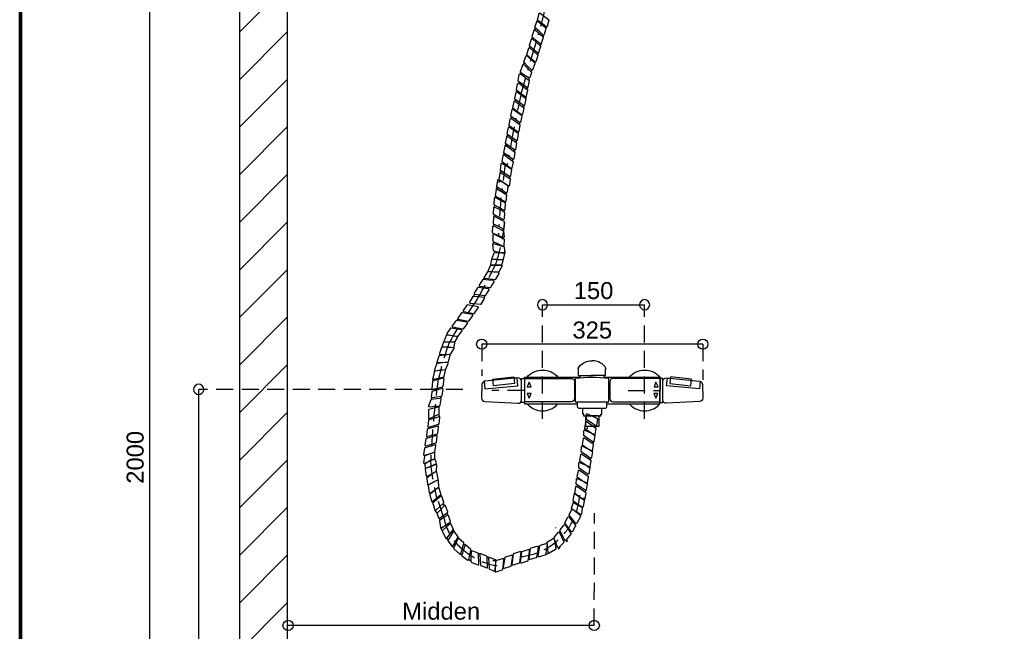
# Model space of a CAD drawing. Header units: millimetres. Extents: x -72565 to 37572, y -100 to 54284.
# Tile 27 of 32: x 6598 to 8045, y 23089 to 23989. Entities that reach past the tile are written whole.
import ezdxf
from ezdxf.enums import TextEntityAlignment as Align

# ---------------------------------------------------------------- set-up
doc = ezdxf.new("R2010")
doc.units = ezdxf.units.MM
doc.header["$LTSCALE"] = 50
doc.linetypes.add('DASHDOT', pattern=[1, 0.5, -0.25, 0, -0.25])
doc.linetypes.add('DASHED', pattern=[0.75, 0.5, -0.25])
doc.layers.add('LAYER01', color=15, linetype='Continuous')
doc.layers.add('LAYER74', color=4, linetype='DASHED')
doc.styles.get("Standard").update_dxf_attribs({"font": 'ARIAL.TTF'})

msp = doc.modelspace()

# ---------------------------------------------------------------- linework, layer by layer
at = {"layer": 'LAYER01', "color": 1, "linetype": 'DASHED'}
for points in [[(7297.4, 23630.1, 0.063999), (7310.8, 23695)], [(7297.4, 23630.1, -0.022323), (7269.6, 23577.2)], [(7229.2, 23514.9, 0.035094), (7213.1, 23460)], [(7201.5, 23338.1, -0.024451), (7212.9, 23460.9)], [(7201.5, 23338.1, 0.047202), (7211.2, 23283.7)], [(7299.5, 23185.9, -0.146543), (7245.9, 23212.4, -0.172152), (7221.2, 23256.6), (7211.6, 23284.6)]]:
    msp.add_lwpolyline(points, format="xyb", dxfattribs=at)
at = {"layer": 'LAYER01', "color": 1, "linetype": 'DASHDOT'}
msp.add_lwpolyline([(7229.2, 23514.9, -0.022077), (7269.6, 23577.2)], format="xyb", dxfattribs=at)
at = {"layer": 'LAYER01', "color": 1, "linetype": 'Continuous'}
msp.add_lwpolyline([(7451.7, 23405.9), (7426.7, 23405.9)], dxfattribs=at)
at = {"layer": 'LAYER74', "color": 1, "linetype": 'Continuous'}
for points in [[(6597.6, 21165.6), (6597.6, 25160.7), (9469.1, 25160.7), (9469.1, 21165.6)], [(6599.1, 21167.1), (6599.1, 25159.2), (9467.6, 25159.2), (9467.6, 21167.1)], [(6600.6, 21168.6), (6600.6, 25157.7), (9466.1, 25157.7), (9466.1, 21168.6)], [(7294.1, 23450.7), (7293.1, 23460.5), (7324, 23463.6), (7325, 23453.8)], [(7584.1, 23450.7), (7585.1, 23460.5), (7554.2, 23463.6), (7553.2, 23453.8)], [(7346.4, 23456), (7343.5, 23449), (7349.4, 23449)], [(7532.8, 23456), (7529.9, 23449), (7535.8, 23449)], [(7346.4, 23432.5), (7349.2, 23439.4), (7343.3, 23439.4)], [(7532.8, 23432.5), (7535.7, 23439.4), (7529.8, 23439.4)], [(7429.1, 23406.3), (7429.1, 23391.2), (7449.1, 23391.2), (7449.1, 23406.3)]]:
    msp.add_lwpolyline(points, close=True, dxfattribs=at)
at = {"layer": 'LAYER74', "color": 2, "linetype": 'Continuous'}
msp.add_lwpolyline([(6921, 22345.4), (6921, 24741.4), (6991, 24741.4), (6991, 22345.4)], close=True, dxfattribs=at)
at = {"layer": 'LAYER74', "color": 7, "linetype": 'Continuous'}
for points in [[(6788.2, 24345.4), (6788.2, 22345.4)], [(7366.1, 23569.9), (7516.1, 23569.9)], [(7601.7, 23511.9), (7276.7, 23511.9)], [(6860.8, 22345.4), (6860.8, 23445.4)], [(7442.1, 23098.2), (6992.1, 23098.2)]]:
    msp.add_lwpolyline(points, dxfattribs=at)
at = {"layer": 'LAYER74', "color": 1, "linetype": 'Continuous'}
for points in [[(6921, 23971.4), (6991, 24041.4)], [(7359, 23988.3), (7358, 23987.2)], [(7372.7, 23978.8), (7371, 23977)], [(6921, 23901.4), (6991, 23971.4)], [(7355.9, 23976.5), (7353.9, 23974.1)], [(7368.2, 23967), (7366.1, 23964.6)], [(7347.9, 23949.9), (7345.8, 23947.5)], [(7351.9, 23963.2), (7349.9, 23960.8)], [(7364.2, 23953.7), (7362.1, 23951.3)], [(7360.2, 23940.4), (7358.1, 23938)], [(7339.3, 23925.6), (7337.5, 23923.3)], [(7351.2, 23915.3), (7349, 23913)], [(6921, 23831.4), (6991, 23901.4)], [(7345.8, 23903.6), (7345.7, 23900.6)], [(7344.5, 23889.8), (7342.7, 23887.2)], [(7325.6, 23872.2), (7325.9, 23869.3)], [(7339, 23863), (7338, 23860.3)], [(7341.8, 23876), (7341, 23873.8)], [(7320, 23846.8), (7319.8, 23844.2)], [(7331.5, 23835.6), (7332.7, 23837.5)], [(6921, 23761.4), (6991, 23831.4)], [(7313.6, 23817.2), (7315.4, 23819.8)], [(7316.9, 23833.5), (7317.2, 23831.3)], [(7329.7, 23822.6), (7330.4, 23824)], [(7311.1, 23803.6), (7312.9, 23806.2)], [(7326.9, 23809.1), (7328.6, 23811.7)], [(7308.6, 23789.9), (7310.3, 23792.5)], [(7324.3, 23795.4), (7326.1, 23798)], [(7321.3, 23781.5), (7323, 23784.2)], [(6921, 23691.4), (6991, 23761.4)], [(7303.8, 23763.7), (7305.4, 23766.4)], [(7302, 23749.9), (7303.6, 23752.6)], [(7317.4, 23756.3), (7319.1, 23759)], [(7297.9, 23739.7), (7299.6, 23742.4)], [(7298.5, 23739.7), (7300.1, 23742.4)], [(7312.1, 23732.3), (7313.8, 23735)], [(7315.6, 23742.5), (7317.2, 23745.2)], [(7295.9, 23727.3), (7297.3, 23729.3)], [(7311, 23720.1), (7311.8, 23721.4)], [(7294.5, 23713.1), (7295.9, 23716)], [(7309.3, 23706.9), (7310.7, 23709.7)], [(6921, 23621.4), (6991, 23691.4)], [(7295.2, 23699.9), (7295.3, 23702.1)], [(7294, 23686), (7295.1, 23688.2)], [(7307.4, 23679.2), (7308.5, 23681.4)], [(7294.3, 23662.3), (7293, 23659.4)], [(7295.3, 23648.6), (7295.1, 23647.1)], [(7309.8, 23645.1), (7309.9, 23644.4)], [(6921, 23551.4), (6991, 23621.4)], [(7279.8, 23607), (7280.2, 23610.1)], [(7265.5, 23582.2), (7266, 23585.4)], [(7280.8, 23579.4), (7281.2, 23582.5)], [(6921, 23481.4), (6991, 23551.4)], [(7241.4, 23549.7), (7240.7, 23546.6)], [(6921, 23411.4), (6991, 23481.4)], [(7208, 23471.6), (7207.8, 23473)], [(7205.5, 23458.1), (7204.8, 23461.2)], [(7293.3, 23458.5), (7280.3, 23457.2), (7281.4, 23446), (7329.7, 23450.8), (7328.6, 23462), (7324.2, 23461.6)], [(7335.3, 23457.3), (7335.3, 23461.6), (7339.4, 23461.6), (7339.6, 23425.9), (7335.1, 23425.9), (7335.1, 23428.4)], [(7339.4, 23463.4), (7339.4, 23423.9)], [(7421.2, 23462.6), (7421.2, 23466)], [(7456.7, 23462.6), (7456.7, 23466)], [(7538.6, 23423.9), (7538.8, 23463.4)], [(7542.9, 23457.3), (7542.9, 23461.6), (7538.8, 23461.6), (7538.6, 23425.9), (7543.1, 23425.9), (7543.1, 23428.4)], [(7584.9, 23458.5), (7597.9, 23457.2), (7596.8, 23446), (7548.5, 23450.8), (7549.6, 23462), (7554, 23461.6)], [(7203.5, 23430.7), (7203.2, 23433.6)], [(7216, 23431.9), (7217.8, 23435.5)], [(7213.6, 23419), (7215, 23421.3)], [(7426.7, 23405.9), (7426.7, 23409), (7425.2, 23409), (7425.2, 23417.8)], [(7451.7, 23405.9), (7451.7, 23408.8), (7453.2, 23408.8), (7453.2, 23417.6)], [(6921, 23341.4), (6991, 23411.4)], [(7213.6, 23409), (7214.1, 23405.2)], [(7431, 23386.6), (7429.5, 23384.4)], [(7431, 23391.2), (7431.9, 23387.5)], [(7446.4, 23390.4), (7446.4, 23391.3)], [(7441.1, 23368), (7439.6, 23365.8)], [(7192, 23348.4), (7192.7, 23347.4)], [(7437.3, 23344.3), (7435.8, 23342)], [(6921, 23271.4), (6991, 23341.4)], [(7192.3, 23336.5), (7193, 23335.5)], [(7197, 23315.7), (7195.3, 23318.3)], [(7419.8, 23315.4), (7418.3, 23313.2)], [(7213.2, 23300.7), (7213, 23301.4)], [(7201.3, 23291.8), (7200.5, 23293)], [(7217.8, 23288.6), (7216.2, 23290.7)], [(7413, 23291.5), (7414.1, 23294.2)], [(7427.5, 23285.7), (7426, 23283.4)], [(7429.8, 23296.8), (7428.4, 23294.6)], [(6921, 23201.4), (6991, 23271.4)], [(7205.3, 23278.6), (7203.3, 23281)], [(7222.1, 23274.3), (7220, 23277.5)], [(7211.2, 23263.5), (7207.8, 23268)], [(7216, 23253.3), (7214.4, 23255.8)], [(7226.6, 23260.1), (7226.5, 23264.1)], [(7218.8, 23237.8), (7216.3, 23242)], [(7230.3, 23247.5), (7230.5, 23250.2)], [(7385.4, 23241.1), (7385.8, 23242.3)], [(7227.6, 23224), (7225.4, 23226.3)], [(7236.1, 23236.9), (7234.9, 23238.6)], [(7242, 23226), (7241.5, 23227.2)], [(7381.8, 23226.1), (7383.7, 23226.3)], [(7390, 23235.3), (7392.2, 23236.8)], [(7235.7, 23212.1), (7233.1, 23214.1)], [(7252.8, 23216.6), (7250.3, 23217.7)], [(7358.7, 23214.8), (7361.8, 23214.4)], [(7369.9, 23218.2), (7373.1, 23218.6)], [(7389.1, 23210.5), (7391.9, 23213.1)], [(7400.8, 23221.8), (7403.4, 23223.1)], [(6921, 23131.4), (6991, 23201.4)], [(7247.6, 23202.2), (7244.8, 23203.1)], [(7262.2, 23207.9), (7260.4, 23207.8)], [(7275, 23203.5), (7271.9, 23203.4)], [(7287.9, 23198.2), (7284.7, 23198.1)], [(7345.8, 23209.8), (7348.4, 23209.9)], [(7370.6, 23202.4), (7374.6, 23203.9)], [(7260.8, 23192.7), (7257.6, 23194.9)], [(7298, 23193), (7293.2, 23193)], [(7308.2, 23196.7), (7310.8, 23196.8)], [(6921, 23061.4), (6991, 23131.4)]]:
    msp.add_lwpolyline(points, dxfattribs=at)
at = {"layer": 'LAYER74', "color": 1, "linetype": 'DASHDOT'}
for points in [[(7364.6, 23982.6), (7376.9, 24035.2)], [(7349.3, 23931.8), (7364.7, 23982.8)], [(7334.7, 23880), (7349.3, 23931.8)], [(7334.5, 23880.5), (7323.8, 23828.3)], [(7323.5, 23827), (7313.8, 23774.6)], [(7311.4, 23777.5), (7304.5, 23724.7)], [(7304.6, 23724.9), (7301, 23670.9)]]:
    msp.add_lwpolyline(points, dxfattribs=at)
at = {"layer": 'LAYER74', "color": 1, "linetype": 'Continuous'}
for points in [[(7365.8, 23983.1), (7365.8, 23983.1), (7359.3, 23988, -0.291766), (7358.9, 23989), (7360.9, 23998.2, -0.548136), (7362.5, 23998.8), (7374.7, 23989.5, -0.291914), (7375.1, 23988.5), (7373.1, 23979.4, -0.5481), (7371.5, 23978.8)], [(7361.4, 23971.6), (7361.4, 23971.6), (7355.3, 23977, -0.292151), (7355, 23978.1), (7357.6, 23986.7, -0.540782), (7359.3, 23987.1), (7370.8, 23977.3, -0.297651), (7371.1, 23976.2), (7368.4, 23967.3, -0.54819), (7366.7, 23966.8)], [(7357.4, 23958.3), (7357.4, 23958.3), (7351.3, 23963.7, -0.291972), (7351, 23964.8), (7353.7, 23973.8, -0.54819), (7355.3, 23974.2), (7366.8, 23964, -0.291759), (7367.1, 23963), (7364.3, 23954, -0.54819), (7362.7, 23953.5)], [(7353.3, 23945), (7353.3, 23945), (7347.3, 23950.5, -0.291758), (7347, 23951.5), (7349.7, 23960.5, -0.548147), (7351.3, 23960.9), (7362.7, 23950.7, -0.291759), (7363, 23949.7), (7360.3, 23940.7, -0.54819), (7358.7, 23940.3)], [(7344.6, 23920.3), (7344.6, 23920.3), (7338.9, 23926, -0.291839), (7338.6, 23927.1), (7341.8, 23935.9, -0.548166), (7343.5, 23936.2), (7354.3, 23925.5, -0.291911), (7354.6, 23924.4), (7351.4, 23915.6, -0.548119), (7349.7, 23915.2)], [(7349.3, 23931.8), (7349.3, 23931.8), (7343.2, 23937.2, -0.291972), (7343, 23938.2), (7345.7, 23947.2, -0.548147), (7347.3, 23947.6), (7358.7, 23937.4, -0.2918), (7359, 23936.4), (7356.3, 23927.4, -0.54819), (7354.7, 23927)], [(7340, 23907.2, -0.018491), (7339.9, 23907.2), (7333.8, 23911.6, -0.334367), (7333.5, 23912.8), (7337.1, 23922.8, -0.54809), (7338.7, 23923.2), (7349.6, 23912.4, -0.291933), (7349.8, 23911.4), (7347.2, 23904.1, -0.475984), (7345.8, 23903.6)], [(7337.3, 23893.7), (7337.3, 23893.7), (7330.6, 23898.4, -0.291872), (7330.2, 23899.4), (7331.9, 23908.6, -0.548204), (7333.5, 23909.3), (7346, 23900.4, -0.291959), (7346.4, 23899.4), (7344.7, 23890.2, -0.548198), (7343.1, 23889.5)], [(7334.7, 23880), (7334.7, 23880), (7328.1, 23884.8, -0.291841), (7327.7, 23885.8), (7329.4, 23895, -0.548236), (7331, 23895.6), (7343.4, 23886.7, -0.291959), (7343.8, 23885.7), (7342.1, 23876.5, -0.548204), (7340.5, 23875.9)], [(7332.1, 23867.3), (7332.1, 23867.3), (7325.6, 23872.2, -0.291759), (7325.2, 23873.2), (7327.1, 23882.3, -0.548183), (7328.7, 23882.9), (7341, 23873.8, -0.291997), (7341.4, 23872.8), (7339.5, 23863.6, -0.548186), (7337.9, 23863)], [(7329.3, 23853.7), (7329.3, 23853.7), (7322.8, 23858.6, -0.291729), (7322.4, 23859.6), (7324.3, 23868.7, -0.548179), (7325.9, 23869.3), (7338.2, 23860.2, -0.291997), (7338.5, 23859.2), (7336.6, 23850, -0.548183), (7335, 23849.4)], [(7328.9, 23853.3), (7328.9, 23853.3), (7335.4, 23848.5, -0.291962), (7335.8, 23847.4), (7333.9, 23838.3, -0.548179), (7332.3, 23837.7), (7320, 23846.8, -0.291771), (7319.6, 23847.8), (7321.5, 23857, -0.548183), (7323.1, 23857.6)], [(7326, 23839.7), (7326, 23839.7), (7332.6, 23834.9, -0.291744), (7332.9, 23833.9), (7331, 23824.7, -0.548219), (7329.5, 23824.1), (7317.2, 23833.2, -0.291997), (7316.8, 23834.2), (7318.7, 23843.4, -0.548183), (7320.3, 23844)], [(7323.5, 23827), (7323.5, 23827), (7330.1, 23822.3, -0.291841), (7330.5, 23821.3), (7328.8, 23812, -0.548204), (7327.2, 23811.4), (7314.7, 23820.3, -0.292004), (7314.3, 23821.3), (7316.1, 23830.5, -0.548164), (7317.6, 23831.1)], [(7320.9, 23813.3), (7320.9, 23813.3), (7327.5, 23808.6, -0.291923), (7328, 23807.6), (7326.2, 23798.4, -0.548204), (7324.7, 23797.8), (7312.2, 23806.7, -0.291883), (7311.8, 23807.6), (7313.5, 23816.9, -0.548164), (7315.1, 23817.5)], [(7315.8, 23786), (7315.8, 23786), (7322.5, 23781.3, -0.291872), (7322.9, 23780.3), (7321.1, 23771.1, -0.548207), (7319.6, 23770.5), (7307.1, 23779.4, -0.291928), (7306.7, 23780.4), (7308.4, 23789.6, -0.548204), (7310, 23790.2)], [(7318.4, 23799.7), (7318.4, 23799.7), (7325, 23795, -0.291931), (7325.4, 23794), (7323.7, 23784.7, -0.548166), (7322.1, 23784.1), (7309.7, 23793, -0.291877), (7309.3, 23794), (7311, 23803.2, -0.548204), (7312.5, 23803.9)], [(7313.1, 23774), (7313.1, 23774), (7319.9, 23769.6, -0.291808), (7320.4, 23768.6), (7319.2, 23759.3, -0.548176), (7317.7, 23758.6), (7304.7, 23766.8, -0.291881), (7304.3, 23767.8), (7305.5, 23777.1, -0.548141), (7307, 23777.8)], [(7311.3, 23760.2), (7311.3, 23760.2), (7318.1, 23755.8, -0.291808), (7318.6, 23754.9), (7317.4, 23745.6, -0.548141), (7315.8, 23744.8), (7302.9, 23753.1, -0.29185), (7302.5, 23754), (7303.7, 23763.3, -0.548216), (7305.2, 23764)], [(7307.8, 23750), (7307.8, 23750), (7314.6, 23745.6, -0.291808), (7315.1, 23744.6), (7313.9, 23735.3, -0.548141), (7312.3, 23734.6), (7299.4, 23742.8, -0.29185), (7299, 23743.8), (7300.2, 23753.1, -0.548174), (7301.7, 23753.8)], [(7306, 23736.2), (7306, 23736.2), (7312.8, 23731.8, -0.29217), (7313.3, 23730.9), (7312.1, 23722, -0.540881), (7310.6, 23721.2), (7297.6, 23729.1, -0.297689), (7297.1, 23730.1), (7298.4, 23739.3, -0.548141), (7299.9, 23740.1)], [(7303.5, 23724.2), (7303.5, 23724.2), (7310.7, 23720.4, -0.291812), (7311.2, 23719.4), (7310.8, 23710.1, -0.54814), (7309.3, 23709.2), (7295.7, 23716.4, -0.291931), (7295.2, 23717.3), (7295.7, 23726.7, -0.548114), (7297.1, 23727.5)], [(7302.3, 23710.3), (7302.3, 23710.3), (7309.5, 23706.5, -0.291857), (7310, 23705.6), (7309.6, 23696.2, -0.54814), (7308.1, 23695.4), (7294.5, 23702.5, -0.291854), (7294, 23703.4), (7294.5, 23712.8, -0.54814), (7295.9, 23713.6)], [(7302.1, 23696.4), (7302.1, 23696.4), (7309.3, 23692.6, -0.291888), (7309.9, 23691.7), (7309.4, 23682.3, -0.548065), (7308, 23681.5), (7294.4, 23688.6, -0.2919), (7293.9, 23689.6), (7294.3, 23698.9, -0.548098), (7295.8, 23699.8)], [(7300.9, 23682.6), (7300.9, 23682.6), (7308.2, 23678.7, -0.253689), (7308.7, 23677.9), (7309.5, 23669.6, -0.565475), (7308.1, 23668.6), (7293.3, 23674.8, -0.316332), (7292.7, 23675.8), (7293.1, 23685.1, -0.548114), (7294.6, 23685.9)], [(7301.4, 23659), (7301.4, 23659), (7294.1, 23662.6, -0.291855), (7293.5, 23663.5), (7293.7, 23672.9, -0.548145), (7295.2, 23673.8), (7308.9, 23667, -0.29191), (7309.5, 23666.1), (7309.3, 23656.7, -0.548194), (7307.8, 23655.9)], [(7298.4, 23636.3, 0.012648), (7298.4, 23636.3), (7307.7, 23635.8, 0.363863), (7308.8, 23636.6), (7310.9, 23645.7, 0.507973), (7309.9, 23646.9), (7295.2, 23645.8, 0.285545), (7294.4, 23645.1), (7291.7, 23638.3, 0.496738), (7292.5, 23637)], [(7302.7, 23646.3, -0.026733), (7302.6, 23646.3), (7294.8, 23648.7, -0.291847), (7294.1, 23649.5), (7292.9, 23658.8, -0.548044), (7294.1, 23659.9), (7308.8, 23655.4, -0.295613), (7309.5, 23654.6), (7310.5, 23646.1, -0.509631), (7309.3, 23645)], [(7296.4, 23627.9), (7296.4, 23627.9), (7305.3, 23628, 0.324623), (7306.3, 23628.7), (7308.2, 23634.5, 0.484639), (7307.3, 23635.8), (7292.1, 23637, 0.38536), (7291, 23636.2), (7289.7, 23629.1, 0.470877), (7290.7, 23627.9)], [(7294.3, 23618), (7294.3, 23618), (7286.2, 23619, 0.291875), (7285.2, 23618.5), (7280.3, 23610.5, 0.548012), (7281.1, 23609), (7296.3, 23607.2, 0.291898), (7297.2, 23607.7), (7302.2, 23615.6, 0.548053), (7301.4, 23617.2)], [(7299.2, 23628, 0.003183), (7299.2, 23628), (7290.1, 23627.9, 0.293445), (7289.2, 23627.3), (7286.2, 23620.4, 0.524205), (7287, 23618.9), (7301.2, 23618.1, 0.275618), (7302.1, 23618.6), (7306.9, 23626.4, 0.586205), (7306.1, 23628)], [(7287, 23606.2), (7287, 23606.2), (7278.9, 23607.1, 0.291849), (7278, 23606.7), (7273, 23598.7, 0.548087), (7273.8, 23597.2), (7289, 23595.4, 0.29188), (7290, 23595.8), (7294.9, 23603.8, 0.548013), (7294.1, 23605.3)], [(7279.7, 23594.4), (7279.7, 23594.4), (7271.6, 23595.3, 0.291871), (7270.7, 23594.9), (7265.8, 23586.9, 0.548279), (7266.5, 23585.4), (7281.7, 23583.6, 0.291909), (7282.7, 23584), (7287.6, 23592, 0.548277), (7286.9, 23593.5)], [(7272.8, 23581.3), (7272.8, 23581.3), (7264.7, 23582.2, 0.291876), (7263.7, 23581.8), (7258.8, 23573.8, 0.548064), (7259.5, 23572.3), (7274.7, 23570.5, 0.291911), (7275.7, 23570.9), (7280.6, 23578.9, 0.547982), (7279.9, 23580.4)], [(7257.3, 23558.6), (7257.3, 23558.6), (7265.3, 23557.1, 0.291864), (7266.3, 23557.5), (7271.7, 23565.1, 0.548026), (7271.1, 23566.7), (7256, 23569.5, 0.291835), (7255, 23569.1), (7249.6, 23561.5, 0.548022), (7250.2, 23559.9)], [(7241.2, 23536), (7241.2, 23536), (7249.2, 23534.5, 0.29187), (7250.2, 23534.9), (7255.6, 23542.5, 0.548016), (7255, 23544.1), (7239.9, 23546.9, 0.291824), (7239, 23546.5), (7233.5, 23538.8, 0.548005), (7234.1, 23537.3)], [(7249.2, 23547.3), (7249.2, 23547.3), (7257.2, 23545.8, 0.291797), (7258.2, 23546.2), (7263.7, 23553.8, 0.548018), (7263, 23555.4), (7248, 23558.2, 0.291847), (7247, 23557.8), (7241.6, 23550.1, 0.548029), (7242.2, 23548.6)], [(7233.2, 23524.6), (7233.2, 23524.6), (7241.2, 23523.2, 0.291878), (7242.2, 23523.6), (7247.6, 23531.2, 0.548048), (7247, 23532.8), (7231.9, 23535.6, 0.291843), (7230.9, 23535.2), (7225.5, 23527.5, 0.548076), (7226.1, 23526)], [(7230.4, 23514.9), (7230.4, 23514.9), (7221.5, 23515.4, 0.346177), (7220.5, 23514.7), (7218.8, 23509.2, 0.489286), (7219.7, 23507.9), (7235.3, 23507.1, 0.389818), (7236.4, 23508), (7237.1, 23513.4, 0.438332), (7236.2, 23514.5)], [(7227.9, 23515.4, -0.008302), (7227.9, 23515.4), (7237, 23515.1, 0.28924), (7237.9, 23515.6), (7241.1, 23521.8, 0.51883), (7240.4, 23523.2), (7225.7, 23525.3, 0.340591), (7224.6, 23524.7), (7221.3, 23516.9, 0.534016), (7222.2, 23515.5)], [(7228, 23507.4, 0.020417), (7227.9, 23507.4), (7218.5, 23507.9, 0.34169), (7217.5, 23507.2), (7214.7, 23498.1, 0.508052), (7215.7, 23496.8), (7230.4, 23497, 0.256652), (7231.3, 23497.5), (7235.9, 23505, 0.545943), (7235.2, 23506.5)], [(7222.3, 23495.8), (7222.3, 23495.8), (7214.3, 23494.7, 0.291812), (7213.5, 23494), (7210.7, 23485.1, 0.548224), (7211.8, 23483.8), (7227, 23485.8, 0.291871), (7227.8, 23486.5), (7230.5, 23495.5, 0.548144), (7229.4, 23496.8)], [(7215.5, 23473.4, 0.026714), (7215.4, 23473.4), (7207.5, 23471.5, 0.291771), (7206.7, 23470.7), (7204.8, 23461.6, 0.548223), (7206.1, 23460.4), (7220.9, 23463.9, 0.29567), (7221.7, 23464.7), (7223.3, 23473, 0.509603), (7222.2, 23474.2)], [(7219.4, 23484.8, 0.016442), (7219.4, 23484.8), (7211.4, 23484.5, 0.31359), (7210.5, 23483.8), (7207.2, 23473.9, 0.556483), (7208.3, 23472.6), (7223.1, 23474.7, 0.255336), (7223.9, 23475.3), (7227.5, 23483.2, 0.536917), (7226.6, 23484.6)], [(7213.1, 23460), (7213.1, 23460), (7205.3, 23457.9, 0.305091), (7204.6, 23457), (7203.2, 23446.2, 0.532517), (7204.4, 23445.2), (7219.3, 23449.1, 0.305215), (7220, 23449.9), (7221.4, 23460.7, 0.532458), (7220.1, 23461.8)], [(7211.7, 23444.5), (7211.7, 23444.5), (7203.9, 23442, 0.291785), (7203.2, 23441.1), (7202.4, 23434.6, 0.493949), (7203.5, 23433.5), (7217.8, 23435.5, 0.33876), (7218.6, 23436.4), (7219.8, 23445.6, 0.548249), (7218.5, 23446.6)], [(7210.7, 23431.4), (7210.7, 23431.4), (7202.6, 23430.6, 0.291774), (7201.8, 23429.9), (7198.7, 23421.1, 0.548071), (7199.7, 23419.7), (7214.8, 23421.3, 0.340426), (7215.7, 23422.1), (7217.1, 23430.8, 0.49188), (7216, 23431.9)], [(7206.9, 23417.7, 0.012321), (7206.9, 23417.7), (7199, 23415.6, 0.340293), (7198.3, 23414.6), (7198.4, 23403.3, 0.548047), (7199.8, 23402.4), (7213.6, 23409, 0.291927), (7214.2, 23409.9), (7214.1, 23418.1, 0.476927), (7212.9, 23419.1)], [(7205.5, 23391.7), (7205.5, 23391.7), (7213.3, 23394, 0.291851), (7214, 23394.8), (7215.3, 23404.1, 0.548146), (7214, 23405.2), (7199.4, 23400.8, 0.291869), (7198.7, 23400), (7197.3, 23390.7, 0.548143), (7198.6, 23389.6)], [(7437.8, 23395.9), (7437.8, 23395.9), (7431, 23400.5, -0.253012), (7430.6, 23401.4), (7430.7, 23408.3, -0.540429), (7432.2, 23409.2), (7446.2, 23402.6, -0.338083), (7446.8, 23401.6), (7445.2, 23392.4, -0.548141), (7443.7, 23391.8)], [(7203.5, 23377.9), (7203.5, 23377.9), (7211.3, 23380.2, 0.291784), (7212, 23381.1), (7213.3, 23390.3, 0.54822), (7212, 23391.4), (7197.4, 23387.1, 0.29188), (7196.7, 23386.2), (7195.3, 23377, 0.548146), (7196.6, 23375.9)], [(7434.1, 23372.1), (7434.1, 23372.1), (7427.3, 23376.8, -0.253012), (7426.8, 23377.6), (7427, 23384.6, -0.540429), (7428.4, 23385.4), (7442.5, 23378.9, -0.338083), (7443.1, 23377.8), (7441.5, 23368.7, -0.548141), (7440, 23368.1)], [(7435.5, 23382.2), (7435.5, 23382.2), (7428.8, 23386.8, -0.291801), (7428.3, 23387.8), (7429.9, 23397, -0.548267), (7431.5, 23397.7), (7444.1, 23389, -0.291748), (7444.5, 23388), (7442.9, 23378.8, -0.548284), (7441.4, 23378.1)], [(7201.5, 23364.2), (7201.5, 23364.2), (7209.3, 23366.5, 0.291846), (7210, 23367.3), (7211.3, 23376.6, 0.548218), (7210.1, 23377.7), (7195.4, 23373.3, 0.291801), (7194.7, 23372.5), (7193.3, 23363.2, 0.548129), (7194.6, 23362.1)], [(7431.7, 23358.4), (7431.7, 23358.4), (7425, 23363.1, -0.291801), (7424.6, 23364.1), (7426.2, 23373.3, -0.548267), (7427.7, 23374), (7440.3, 23365.3, -0.291748), (7440.7, 23364.3), (7439.2, 23355, -0.548284), (7437.6, 23354.4)], [(7199.5, 23350.4), (7199.5, 23350.4), (7207.3, 23352.8, 0.291879), (7208, 23353.6), (7209.3, 23362.9, 0.548157), (7208.1, 23364), (7193.4, 23359.6, 0.291851), (7192.7, 23358.8), (7191.3, 23349.5, 0.548145), (7192.6, 23348.4)], [(7430.3, 23348.4), (7430.3, 23348.4), (7423.5, 23353.1, -0.253012), (7423.1, 23353.9), (7423.3, 23360.8, -0.540429), (7424.7, 23361.7), (7438.8, 23355.2, -0.338083), (7439.3, 23354.1), (7437.8, 23345, -0.548141), (7436.2, 23344.3)], [(7199, 23339.3, 0.003638), (7199, 23339.4), (7207.2, 23343, 0.293406), (7207.8, 23343.9), (7207.9, 23351.5, 0.524208), (7206.5, 23352.5), (7193.2, 23347.6, 0.275498), (7192.6, 23346.8), (7191.2, 23337.7, 0.586257), (7192.6, 23336.6)], [(7201.6, 23340.5, 0.026402), (7201.5, 23340.5), (7193.6, 23335.9, 0.305626), (7193.1, 23334.9), (7193.8, 23330.2, 0.499159), (7195.2, 23329.4), (7209.4, 23335.8, 0.38974), (7210, 23337.1), (7208.2, 23342.3, 0.438365), (7206.8, 23342.8)], [(7428, 23334.7), (7428, 23334.7), (7421.3, 23339.3, -0.291801), (7420.9, 23340.3), (7422.4, 23349.6, -0.548267), (7424, 23350.2), (7436.6, 23341.5, -0.291748), (7437, 23340.5), (7435.4, 23331.3, -0.548284), (7433.9, 23330.6)], [(7203, 23332, -0.021796), (7202.9, 23332), (7194.2, 23328.8, 0.363909), (7193.6, 23327.7), (7195.2, 23318.4, 0.508056), (7196.6, 23317.7), (7209.7, 23324.6, 0.2565), (7210.2, 23325.4), (7210.9, 23334.1, 0.575763), (7209.5, 23335)], [(7426.6, 23324.7), (7426.6, 23324.7), (7419.8, 23329.3, -0.253012), (7419.4, 23330.2), (7419.5, 23337.1, -0.540429), (7420.9, 23338), (7435, 23331.4, -0.338083), (7435.6, 23330.4), (7434, 23321.2, -0.548141), (7432.5, 23320.6)], [(7203, 23319.9), (7203, 23319.9), (7196.3, 23315.2, 0.273388), (7195.9, 23314.2), (7196.8, 23305.9, 0.531771), (7198.2, 23305.1), (7212.1, 23312.5, 0.335599), (7212.6, 23313.6), (7210.5, 23323.4, 0.535434), (7209, 23324)], [(7422.8, 23300.9), (7422.8, 23300.9), (7416.1, 23305.6, -0.253012), (7415.6, 23306.5), (7415.8, 23313.4, -0.540429), (7417.2, 23314.2), (7431.3, 23307.7, -0.338083), (7431.8, 23306.6), (7430.3, 23297.5, -0.548141), (7428.7, 23296.9)], [(7424.2, 23311), (7424.2, 23311), (7417.5, 23315.6, -0.291801), (7417.1, 23316.6), (7418.7, 23325.8, -0.548267), (7420.3, 23326.5), (7432.9, 23317.8, -0.291748), (7433.3, 23316.8), (7431.7, 23307.6, -0.548284), (7430.1, 23306.9)], [(7205.5, 23308.7, 0.016504), (7205.4, 23308.7), (7198.4, 23304.8, 0.313661), (7197.9, 23303.8), (7199.6, 23293.5, 0.556579), (7201.1, 23292.8), (7213.3, 23301.4, 0.255228), (7213.8, 23302.3), (7213.4, 23311, 0.536671), (7211.9, 23311.8)], [(7207.1, 23296.8, 0.026718), (7207.1, 23296.7), (7200.9, 23291.4, 0.291946), (7200.6, 23290.4), (7203.1, 23281.4, 0.548105), (7204.7, 23280.9), (7216.4, 23290.8, 0.295685), (7216.7, 23291.9), (7214.3, 23300, 0.509553), (7212.7, 23300.6)], [(7420.5, 23287.2), (7420.5, 23287.2), (7413.8, 23291.9, -0.291801), (7413.4, 23292.9), (7415, 23302.1, -0.548267), (7416.5, 23302.8), (7429.1, 23294.1, -0.291748), (7429.5, 23293.1), (7428, 23283.8, -0.548284), (7426.4, 23283.2)], [(7211.2, 23283.7), (7211.2, 23283.7), (7205.1, 23278.3, 0.29192), (7204.9, 23277.3), (7207.6, 23268.3, 0.5481), (7209.2, 23267.8), (7220.6, 23278.1, 0.291944), (7220.9, 23279.1), (7218.1, 23288.1, 0.548072), (7216.5, 23288.5)], [(7418.2, 23276.1), (7418.2, 23276.1), (7411.5, 23280.7, -0.291801), (7411.1, 23281.7), (7412.6, 23290.9, -0.548267), (7414.2, 23291.6), (7426.8, 23282.9, -0.291748), (7427.2, 23281.9), (7425.6, 23272.7, -0.548284), (7424.1, 23272)], [(7217, 23269.3), (7217, 23269.3), (7211.2, 23263.5, 0.291774), (7211, 23262.5), (7213.2, 23256.3, 0.493931), (7214.7, 23255.9), (7226.5, 23264.1, 0.338728), (7226.9, 23265.3), (7223.7, 23274, 0.548194), (7222.1, 23274.3)], [(7417.4, 23275.5, 0.025178), (7417.5, 23275.5), (7424, 23272.1, -0.316941), (7424.5, 23271.1), (7423.3, 23261.9, -0.548174), (7421.8, 23261.2), (7409, 23269.3, -0.345122), (7408.5, 23270.5), (7411.1, 23278.1, -0.48952), (7412.6, 23278.6)], [(7222.1, 23257.2), (7222.1, 23257.2), (7215.3, 23252.8, 0.291818), (7214.8, 23251.8), (7216.1, 23242.5, 0.548161), (7217.6, 23241.8), (7230.4, 23250.1, 0.340387), (7230.8, 23251.2), (7228.1, 23259.6, 0.491884), (7226.6, 23260.1)], [(7409.3, 23252), (7409.3, 23252), (7414.3, 23245.6, -0.291717), (7414.4, 23244.5), (7410.2, 23236.2, -0.548172), (7408.5, 23236), (7399.1, 23248.1, -0.291799), (7399, 23249.2), (7403.3, 23257.5, -0.548123), (7404.9, 23257.7)], [(7415.4, 23265.2, -0.012323), (7415.4, 23265.2), (7421.4, 23259.8, -0.340345), (7421.7, 23258.6), (7416.5, 23248.5, -0.548148), (7414.8, 23248.3), (7405.4, 23260.4, -0.291819), (7405.3, 23261.5), (7409.1, 23268.8, -0.477035), (7410.6, 23269.1)], [(7224.9, 23243.3, 0.012471), (7224.9, 23243.3), (7218.9, 23237.8, 0.34016), (7218.7, 23236.6), (7223.9, 23226.6, 0.548158), (7225.6, 23226.5), (7234.9, 23238.6, 0.291831), (7235, 23239.7), (7231.2, 23247, 0.477018), (7229.7, 23247.3)], [(7403.6, 23239.7, -0.003909), (7403.7, 23239.6), (7407.5, 23233.4, -0.318997), (7407.5, 23232.2), (7400.3, 23223.4, -0.548138), (7398.7, 23223.6), (7391.9, 23237.4, -0.291922), (7392.1, 23238.5), (7398.1, 23245.9, -0.511057), (7399.7, 23245.8)], [(7231.1, 23230.3), (7231.1, 23230.3), (7227.1, 23223.2, 0.291827), (7227.2, 23222.1), (7232.7, 23214.5, 0.548205), (7234.4, 23214.6), (7241.9, 23227.9, 0.291867), (7241.8, 23229), (7236.4, 23236.6, 0.548103), (7234.7, 23236.5)], [(7238.6, 23218.9, 0.004108), (7238.6, 23218.9), (7235.7, 23212.1, 0.318915), (7235.9, 23211), (7244.2, 23203.3, 0.548122), (7245.9, 23203.8), (7250.5, 23218.4, 0.291868), (7250.2, 23219.4), (7243.2, 23225.9, 0.511042), (7241.6, 23225.6)], [(7384.5, 23218.3, -0.012752), (7384.5, 23218.2), (7385.6, 23210.7, -0.303551), (7385.1, 23209.7), (7376, 23204.3, -0.548173), (7374.5, 23205), (7372.9, 23220.3, -0.291997), (7373.4, 23221.2), (7381.6, 23226.1, -0.518044), (7383.1, 23225.4)], [(7394.1, 23228.3), (7394.1, 23228.3), (7397.6, 23221.1, -0.324382), (7397.4, 23219.9), (7389.9, 23212.7, -0.538043), (7388.3, 23213.1), (7383.1, 23226.6, -0.268044), (7383.3, 23227.6), (7389.2, 23235, -0.548105), (7390.9, 23234.8)], [(7249.7, 23209.1), (7249.7, 23209.1), (7247.3, 23201.4, 0.324469), (7247.7, 23200.3), (7256.1, 23194.3, 0.537977), (7257.6, 23194.9), (7260.8, 23209, 0.268104), (7260.5, 23210), (7253.5, 23216.4, 0.548114), (7251.9, 23215.9)], [(7358.5, 23206.6), (7358.5, 23206.6), (7357.3, 23198.5, -0.291885), (7356.5, 23197.7), (7347.5, 23195.1, -0.548207), (7346.3, 23196.2), (7348.6, 23211.4, -0.291861), (7349.3, 23212.2), (7358.3, 23214.8, -0.547992), (7359.6, 23213.7)], [(7371.8, 23210.4), (7371.8, 23210.4), (7370.6, 23202.4, -0.291828), (7369.9, 23201.6), (7360.9, 23199, -0.548244), (7359.6, 23200.1), (7361.9, 23215.2, -0.291881), (7362.6, 23216), (7371.6, 23218.6, -0.548071), (7372.9, 23217.5)], [(7260.7, 23199.7, 0.012421), (7260.7, 23199.7), (7260.8, 23192.1, 0.303674), (7261.4, 23191.1), (7271.2, 23187.1, 0.548187), (7272.6, 23188.1), (7271.9, 23203.4, 0.292009), (7271.3, 23204.3), (7262.4, 23207.9, 0.518112), (7261.1, 23207)], [(7274.3, 23195.3), (7274.3, 23195.3), (7274.7, 23187.1, 0.291636), (7275.4, 23186.2), (7284, 23182.7, 0.548249), (7285.4, 23183.7), (7284.7, 23199, 0.291717), (7284.1, 23199.9), (7275.4, 23203.4, 0.54818), (7274, 23202.4)], [(7287.2, 23190), (7287.2, 23190), (7287.6, 23181.9, 0.291748), (7288.2, 23181), (7295.6, 23178, 0.521194), (7296.9, 23178.9), (7297.5, 23193.7, 0.314819), (7296.9, 23194.6), (7288.2, 23198.1, 0.548056), (7286.9, 23197.2)], [(7320.9, 23193.4), (7320.9, 23193.4), (7319.7, 23185.4, -0.291885), (7319, 23184.6), (7309.9, 23182, -0.548207), (7308.7, 23183.1), (7311, 23198.2, -0.291861), (7311.7, 23199), (7320.7, 23201.6, -0.547992), (7322, 23200.5)], [(7333.3, 23198.7), (7333.3, 23198.7), (7332.3, 23190.6, -0.291833), (7331.6, 23189.7), (7322.7, 23186.8, -0.548054), (7321.4, 23187.9), (7323.2, 23203.1, -0.291884), (7323.9, 23204), (7332.8, 23206.8, -0.548066), (7334.1, 23205.8)], [(7345.7, 23201.7), (7345.7, 23201.7), (7344.7, 23193.6, -0.291833), (7344, 23192.8), (7335.1, 23189.9, -0.548054), (7333.8, 23191), (7335.6, 23206.2, -0.291884), (7336.3, 23207), (7345.2, 23209.9, -0.548066), (7346.5, 23208.8)], [(7308.1, 23188.5), (7308.1, 23188.5), (7307.1, 23180.5, -0.291833), (7306.4, 23179.6), (7297.5, 23176.7, -0.548054), (7296.2, 23177.8), (7298, 23193, -0.291884), (7298.7, 23193.9), (7307.6, 23196.7, -0.548066), (7308.9, 23195.7)]]:
    msp.add_lwpolyline(points, format="xyb", close=True, dxfattribs=at)
at = {"layer": 'LAYER74', "color": 2, "linetype": 'Continuous'}
for points in [[(7373.6, 23569.9, 1), (7358.6, 23569.9, 1)], [(7373.6, 23569.9, 1), (7358.6, 23569.9, 1)], [(7523.6, 23569.9, 1), (7508.6, 23569.9, 1)], [(7523.6, 23569.9, 1), (7508.6, 23569.9, 1)], [(7269.2, 23511.9, -1), (7284.2, 23511.9, -1)], [(7269.2, 23511.9, -1), (7284.2, 23511.9, -1)], [(7594.2, 23511.9, -1), (7609.2, 23511.9, -1)], [(7594.2, 23511.9, -1), (7609.2, 23511.9, -1)], [(7335.3, 23446.6), (7335.3, 23457.3, 0.444436), (7329.8, 23462.2), (7281.4, 23457.3, 0.379406), (7276.9, 23452.4), (7276.6, 23432.5, 0.404424), (7281.3, 23427.4), (7330.1, 23424.9, 0.429467), (7335.3, 23429.9)], [(7542.9, 23446.6), (7542.9, 23457.3, -0.444436), (7548.4, 23462.2), (7596.8, 23457.3, -0.379406), (7601.3, 23452.4), (7601.6, 23432.5, -0.404424), (7596.9, 23427.4), (7548.2, 23424.9, -0.429457), (7542.9, 23429.9)], [(6860.7, 23452.9, 1), (6860.7, 23437.9, 1)], [(6860.7, 23452.9, 1), (6860.7, 23437.9, 1)], [(6984.6, 23098.2, -1), (6999.6, 23098.2, -1)], [(6984.6, 23098.2, -1), (6999.6, 23098.2, -1)], [(7434.6, 23098.2, -1), (7449.6, 23098.2, -1)], [(7434.6, 23098.2, -1), (7449.6, 23098.2, -1)]]:
    msp.add_lwpolyline(points, format="xyb", close=True, dxfattribs=at)
at = {"layer": 'LAYER74', "color": 1, "linetype": 'DASHED'}
for points in [[(7366.1, 23402), (7366.1, 23569.9)], [(7516.1, 23402), (7516.1, 23569.9)], [(7276.7, 23511.9), (7276.7, 23465.3)], [(7601.7, 23511.9), (7601.7, 23459.5)], [(7248.9, 23445.4), (6860.8, 23445.4)], [(7339.4, 23443.8), (7291.6, 23443.8)], [(7491.7, 23443.8), (7538.8, 23443.8)], [(7442.1, 23098.2), (7442.4, 23263.1)]]:
    msp.add_lwpolyline(points, dxfattribs=at)
at = {"layer": 'LAYER74', "color": 2, "linetype": 'Continuous'}
for points in [[(7419.1, 23466), (7419.1, 23475.8), (7418.2, 23475.8, -0.282249), (7438.9, 23487.2)], [(7458.8, 23466), (7458.8, 23475.8), (7459.7, 23475.8, 0.280622), (7438.9, 23487.2)], [(7414.1, 23461.9, -0.060742), (7463.7, 23461.9)], [(7417.2, 23426.9), (7417.2, 23419.9, 0.412172), (7419.1, 23417.9), (7458.4, 23417.6, 0.414964), (7460.4, 23419.6), (7460.4, 23426.9)]]:
    msp.add_lwpolyline(points, format="xyb", dxfattribs=at)
at = {"layer": 'LAYER74', "color": 1, "linetype": 'Continuous'}
for points in [[(7343.4, 23463.4, -0.458012), (7388.8, 23463.4)], [(7493.4, 23463.4, -0.458012), (7538.8, 23463.4)], [(7339.4, 23461.6), (7408.1, 23461.6, -0.414214), (7413.1, 23456.6), (7413.1, 23432, -0.413636), (7408.1, 23427), (7339.4, 23426.9)], [(7538.8, 23461.6), (7470.1, 23461.6, 0.414214), (7465.1, 23456.6), (7465.1, 23432, 0.413639), (7470.1, 23427), (7539, 23426.9)], [(7344.6, 23422.9, 0.422712), (7387.6, 23422.9)], [(7494.6, 23422.9, 0.422705), (7537.6, 23422.9)]]:
    msp.add_lwpolyline(points, format="xyb", dxfattribs=at)
at = {"layer": 'LAYER74', "color": 2, "linetype": 'Continuous'}
for points in [[(7339.4, 23461.6), (7339.4, 23463.4), (7421.2, 23463.4)], [(7414.1, 23461.9), (7414.1, 23426.9), (7463.7, 23426.9), (7463.7, 23461.9)], [(7419.1, 23466), (7440.1, 23466)], [(7458.8, 23466), (7437.7, 23466)], [(7456.7, 23463.4), (7538.8, 23463.4), (7538.8, 23461.6)], [(7339.4, 23423.9), (7417.2, 23423.9)], [(7460.5, 23424.1), (7538.5, 23424.1)]]:
    msp.add_lwpolyline(points, dxfattribs=at)
at = {"layer": 'LAYER74', "color": 1, "linetype": 'DASHED'}
msp.add_lwpolyline([(7332.8, 23199.2, 0.3721), (7420.7, 23290.2)], format="xyb", dxfattribs=at)

# ---------------------------------------------------------------- texts
at = {"layer": 'LAYER74', "color": 2}
for s, p in [('150', (7441.1, 23578.2)), ('325', (7439.2, 23520.2))]:
    msp.add_text(s, height=25, dxfattribs=at).set_placement(p, align=Align.CENTER)
for s, rotation, p in [('2000', 90, (6779.8, 23345.4)), ('Midden', 359.9999, (7217.1, 23106.6))]:
    msp.add_text(s, height=25, rotation=rotation, dxfattribs=at).set_placement(p, align=Align.CENTER)

doc.saveas('drawing.dxf')
